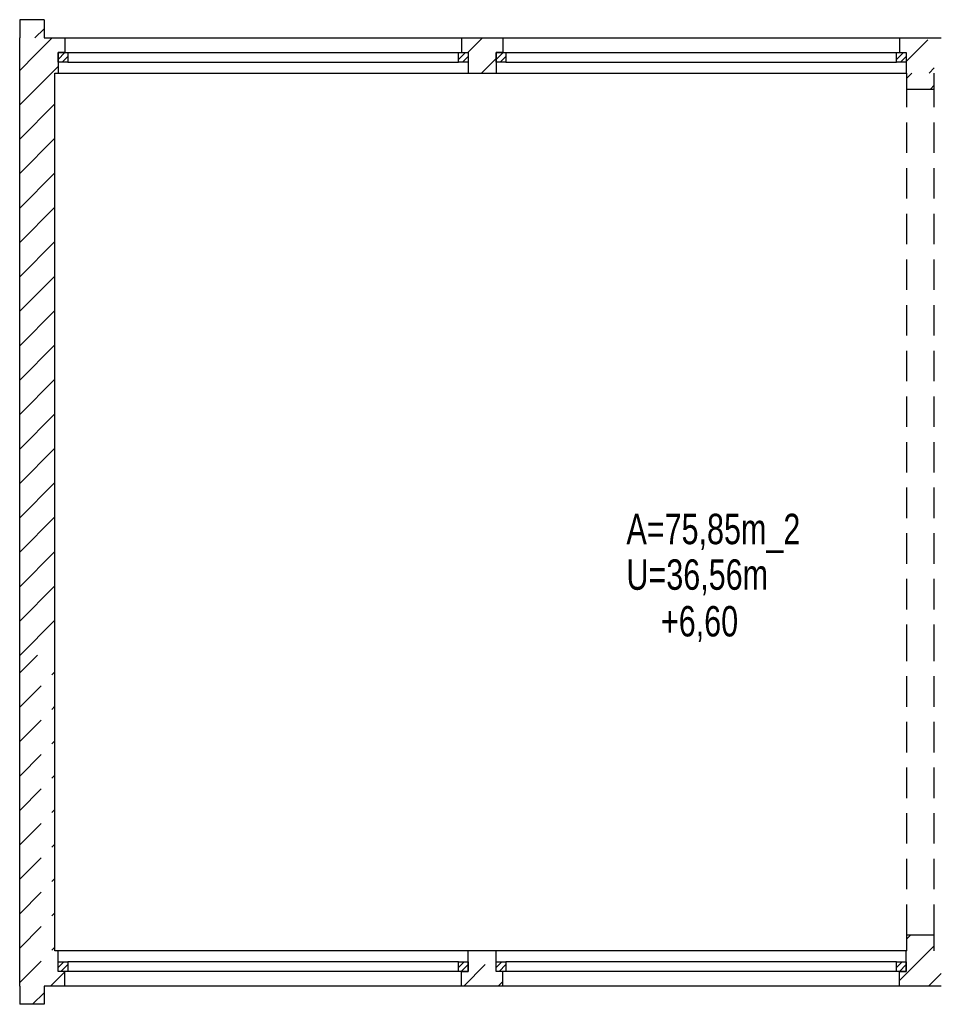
# Model space of a CAD drawing. Header units: metres. Extents: x 940 to 7099, y 1771 to 4983.
# Tile 3 of 15: x 940 to 1692, y 3991 to 4800. Entities that reach past the tile are written whole.
import ezdxf
from ezdxf.enums import TextEntityAlignment as Align

# ---------------------------------------------------------------- set-up
doc = ezdxf.new("R2010")
doc.units = ezdxf.units.M
doc.header["$LTSCALE"] = 100
doc.header["$MEASUREMENT"] = 0
doc.linetypes.add('HIDDEN', pattern=[0.375, 0.25, -0.125])
for name, color, linetype in [('20', 211, 'Continuous'), ('22', 211, 'Continuous'), ('30', 5, 'Continuous'), ('32', 2, 'Continuous'), ('33', 2, 'HIDDEN'), ('64', 7, 'Continuous'), ('67', 2, 'Continuous'), ('68', 211, 'Continuous')]:
    doc.layers.add(name, color=color, linetype=linetype)

msp = doc.modelspace()

# ---------------------------------------------------------------- linework, layer by layer
at = {"layer": '20', "linetype": 'Continuous'}
for p, q in [((953.3117, 4771.6883), (966.6234, 4785)), ((940, 4758.3766), (953.3117, 4771.6883)), ((940, 4730.0923), (967.4538, 4757.5462)), ((967.4538, 4757.5462), (971.51, 4761.6023)), ((1669, 4751.9856), (1673.0144, 4756)), ((1688.2987, 4743), (1691.5, 4746.2013)), ((940, 4701.8081), (969, 4730.8081)), ((940, 4673.5238), (969, 4702.5238)), ((940, 4645.2395), (969, 4674.2395)), ((940, 4616.9553), (969, 4645.9553)), ((940, 4588.671), (969, 4617.671)), ((940, 4560.3867), (969, 4589.3867)), ((940, 4532.1024), (969, 4561.1024)), ((940, 4503.8182), (969, 4532.8182)), ((940, 4475.5339), (969, 4504.5339)), ((940, 4447.2496), (969, 4476.2496)), ((940, 4418.9654), (969, 4447.9654)), ((940, 4390.6811), (969, 4419.6811)), ((940, 4362.3968), (969, 4391.3968)), ((940, 4334.1125), (969, 4363.1125)), ((940, 4305.8283), (969, 4334.8283)), ((940.456, 4278), (969, 4306.544)), ((968.7403, 4278), (969, 4278.2597)), ((1669, 4044.8788), (1672.1212, 4048)), ((1687.4055, 4035), (1691.5, 4039.0945)), ((1663.01, 4010.6045), (1687.4055, 4035)), ((1686.6898, 4006), (1697.01, 4016.3202))]:
    msp.add_line(p, q, dxfattribs=at)
at = {"layer": '22', "linetype": 'HIDDEN'}
for p, q in [((952.4812, 4785), (960, 4792.5188)), ((1308.1768, 4773), (1320.1768, 4785)), ((1668.51, 4765.6377), (1687.8723, 4785)), ((1336.461, 4773), (1337.01, 4773.549)), ((1319.461, 4756), (1331.51, 4768.049)), ((1687.1566, 4756), (1691.51, 4760.3534)), ((940, 4263.4019), (954.5981, 4278)), ((940, 4235.1176), (969, 4264.1176)), ((940, 4206.8333), (969, 4235.8333)), ((940, 4178.5491), (969, 4207.5491)), ((940, 4150.2648), (969, 4179.2648)), ((940, 4121.9805), (969, 4150.9805)), ((940, 4093.6962), (969, 4122.6962)), ((940, 4065.412), (969, 4094.412)), ((940, 4037.1277), (969, 4066.1277)), ((940, 4008.8434), (969, 4037.8434)), ((1304.8521, 4006), (1331.51, 4032.6579)), ((965.4408, 4006), (977.01, 4017.5692)), ((1333.1364, 4006), (1337.01, 4009.8736)), ((950.4408, 3991), (960, 4000.5592))]:
    msp.add_line(p, q, dxfattribs=at)
at = {"layer": '32', "color": 7, "linetype": 'Continuous'}
for p, q in [((960, 4800), (940, 4800)), ((940, 4800), (940, 4785)), ((960, 4800), (960, 4785)), ((940, 4278), (940, 4785)), ((960, 4785), (977.01, 4785)), ((1303.01, 4785), (1337.01, 4785)), ((1663.01, 4785), (1697.01, 4785)), ((969, 4278), (969, 4756)), ((969, 4756), (971.51, 4756)), ((1308.51, 4756), (1331.51, 4756)), ((1668.51, 4756), (1669, 4756)), ((1669, 4743), (1669, 4756)), ((1691.5, 4756), (1691.51, 4756)), ((1691.5, 4743), (1691.5, 4756)), ((1669, 4743), (1691.5, 4743)), ((940, 4006), (940, 4278)), ((969, 4035), (969, 4278)), ((1669, 4048), (1691.5, 4048)), ((1669, 4035), (1669, 4048)), ((1691.5, 4035), (1691.5, 4048)), ((971.51, 4035), (969, 4035)), ((1331.51, 4035), (1308.51, 4035)), ((1669, 4035), (1668.51, 4035)), ((1691.51, 4035), (1691.5, 4035)), ((940, 4006), (940, 3991)), ((977.01, 4006), (960, 4006)), ((960, 4006), (960, 3991)), ((1337.01, 4006), (1303.01, 4006)), ((1697.01, 4006), (1663.01, 4006)), ((960, 3991), (940, 3991))]:
    msp.add_line(p, q, dxfattribs=at)
at = {"layer": '33', "linetype": 'HIDDEN'}
for p, q in [((1669, 4743), (1691.5, 4743)), ((1669, 4278), (1669, 4743)), ((1691.5, 4278), (1691.5, 4743)), ((1669, 4048), (1669, 4278)), ((1691.5, 4048), (1691.5, 4278)), ((1669, 4048), (1691.5, 4048))]:
    msp.add_line(p, q, dxfattribs=at)
at = {"layer": '64', "linetype": 'Continuous'}
for p, q in [((977.01, 4785), (977.01, 4773)), ((1303.01, 4785), (1303.01, 4773)), ((1337.01, 4785), (1337.01, 4773)), ((1663.01, 4785), (1663.01, 4773)), ((977.01, 4773), (971.51, 4773)), ((971.51, 4773), (971.51, 4756)), ((1303.01, 4773), (1308.51, 4773)), ((1308.51, 4773), (1308.51, 4756)), ((1337.01, 4773), (1331.51, 4773)), ((1331.51, 4773), (1331.51, 4756)), ((1663.01, 4773), (1668.51, 4773)), ((1668.51, 4773), (1668.51, 4756)), ((971.51, 4018), (971.51, 4035)), ((1308.51, 4018), (1308.51, 4035)), ((1331.51, 4018), (1331.51, 4035)), ((1668.51, 4018), (1668.51, 4035)), ((977.01, 4018), (971.51, 4018)), ((977.01, 4006), (977.01, 4018)), ((1303.01, 4006), (1303.01, 4018)), ((1303.01, 4018), (1308.51, 4018)), ((1337.01, 4018), (1331.51, 4018)), ((1337.01, 4006), (1337.01, 4018)), ((1663.01, 4006), (1663.01, 4018)), ((1663.01, 4018), (1668.51, 4018))]:
    msp.add_line(p, q, dxfattribs=at)
at = {"layer": '67', "linetype": 'Continuous'}
for p, q in [((977.01, 4785), (1303.01, 4785)), ((1337.01, 4785), (1663.01, 4785)), ((971.51, 4773), (979.51, 4773)), ((971.51, 4765), (971.51, 4773)), ((977.01, 4773), (1303.01, 4773)), ((979.51, 4773), (979.51, 4765)), ((979.51, 4773), (1300.51, 4773)), ((1300.51, 4773), (1308.51, 4773)), ((1300.51, 4765), (1300.51, 4773)), ((1308.51, 4773), (1308.51, 4765)), ((1331.51, 4773), (1339.51, 4773)), ((1331.51, 4765), (1331.51, 4773)), ((1337.01, 4773), (1663.01, 4773)), ((1339.51, 4773), (1339.51, 4765)), ((1339.51, 4773), (1660.51, 4773)), ((1660.51, 4773), (1668.51, 4773)), ((1660.51, 4765), (1660.51, 4773)), ((1668.51, 4773), (1668.51, 4765)), ((979.51, 4765), (971.51, 4765)), ((979.51, 4765), (1300.51, 4765)), ((1308.51, 4765), (1300.51, 4765)), ((1339.51, 4765), (1331.51, 4765)), ((1339.51, 4765), (1660.51, 4765)), ((1668.51, 4765), (1660.51, 4765)), ((971.51, 4756), (1308.51, 4756)), ((1331.51, 4756), (1668.51, 4756)), ((1308.51, 4035), (971.51, 4035)), ((1668.51, 4035), (1331.51, 4035)), ((971.51, 4018), (971.51, 4026)), ((971.51, 4026), (979.51, 4026)), ((979.51, 4026), (979.51, 4018)), ((1300.51, 4026), (979.51, 4026)), ((1300.51, 4018), (1300.51, 4026)), ((1300.51, 4026), (1308.51, 4026)), ((1308.51, 4026), (1308.51, 4018)), ((1331.51, 4018), (1331.51, 4026)), ((1331.51, 4026), (1339.51, 4026)), ((1339.51, 4026), (1339.51, 4018)), ((1660.51, 4026), (1339.51, 4026)), ((1660.51, 4018), (1660.51, 4026)), ((1660.51, 4026), (1668.51, 4026)), ((1668.51, 4026), (1668.51, 4018)), ((979.51, 4018), (971.51, 4018)), ((1303.01, 4018), (977.01, 4018)), ((1300.51, 4018), (979.51, 4018)), ((1308.51, 4018), (1300.51, 4018)), ((1339.51, 4018), (1331.51, 4018)), ((1663.01, 4018), (1337.01, 4018)), ((1660.51, 4018), (1339.51, 4018)), ((1668.51, 4018), (1660.51, 4018)), ((1303.01, 4006), (977.01, 4006)), ((1663.01, 4006), (1337.01, 4006))]:
    msp.add_line(p, q, dxfattribs=at)
at = {"layer": '68', "linetype": 'Continuous'}
for p, q in [((971.51, 4767.3431), (977.1669, 4773)), ((974.8237, 4765), (979.51, 4769.6863)), ((1300.51, 4767.3431), (1306.1669, 4773)), ((1303.8237, 4765), (1308.51, 4769.6863)), ((1331.51, 4767.3431), (1337.1669, 4773)), ((1334.8237, 4765), (1339.51, 4769.6863)), ((1660.51, 4767.3431), (1666.1669, 4773)), ((1663.8237, 4765), (1668.51, 4769.6863)), ((971.51, 4021.3137), (976.1963, 4026)), ((973.8531, 4018), (979.51, 4023.6569)), ((1300.51, 4021.3137), (1305.1963, 4026)), ((1302.8531, 4018), (1308.51, 4023.6569)), ((1331.51, 4021.3137), (1336.1963, 4026)), ((1333.8531, 4018), (1339.51, 4023.6569)), ((1660.51, 4021.3137), (1665.1963, 4026)), ((1662.8531, 4018), (1668.51, 4023.6569))]:
    msp.add_line(p, q, dxfattribs=at)

# ---------------------------------------------------------------- texts
at = {"layer": '30', "width": 0.75}
for s, p in [('A=75,85m_2', (1438.537, 4369.0514)), ('U=36,56m', (1438.537, 4331.5986))]:
    msp.add_text(s, height=25, dxfattribs=at).set_placement(p)
msp.add_text('+6,60', height=25, dxfattribs=at).set_placement((1498.5999, 4293.254), align=Align.CENTER)

doc.saveas('drawing.dxf')
